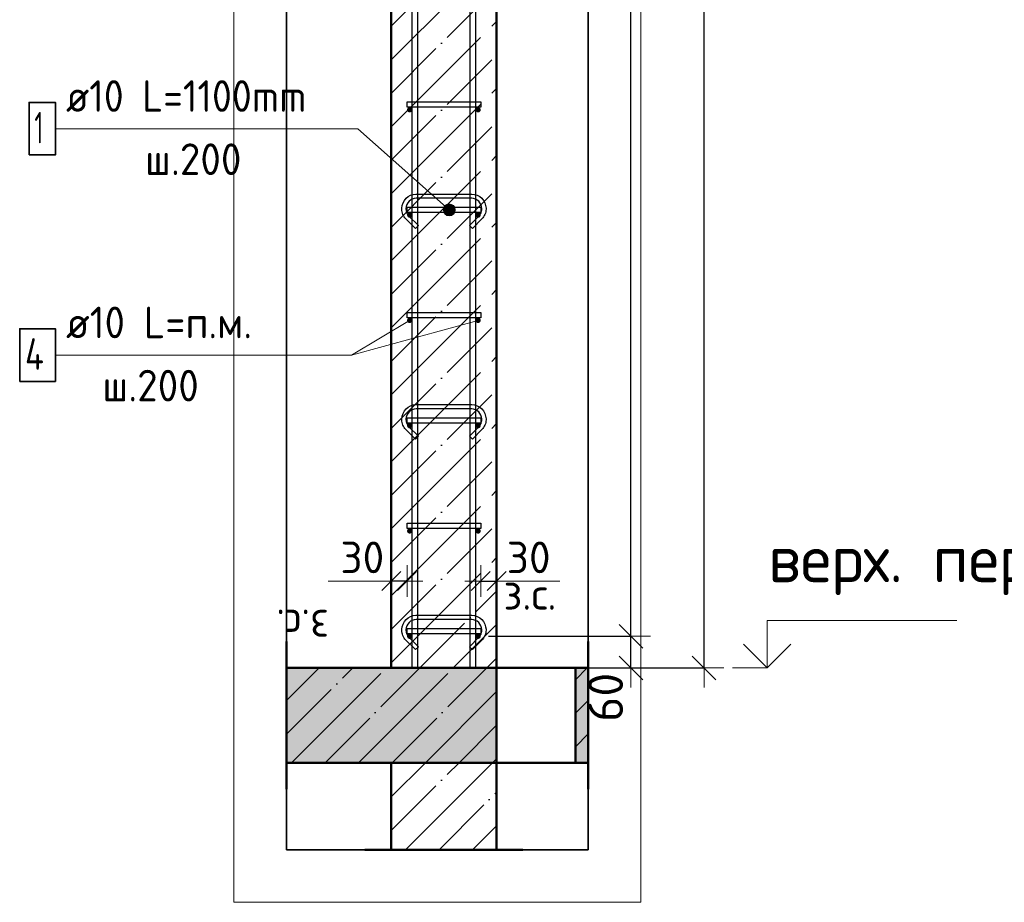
# Model space of a CAD drawing. Header units: millimetres. Extents: x -26477 to 45326, y 46540 to 77465.
# Tile 3 of 50: x -25777 to -23907, y 68073 to 69750. Entities that reach past the tile are written whole.
import ezdxf

# ---------------------------------------------------------------- set-up
doc = ezdxf.new("R2010")
doc.units = ezdxf.units.MM
doc.header["$PDMODE"] = 65
doc.linetypes.add('______11', pattern=[150, 120, -15, 0, -15])
doc.linetypes.add('______5', pattern=[330, 240, -30, 30, -30])
for name, color, linetype, lineweight in [('Standard', 7, 'Continuous', 25), ('Арм.стержн. Арматура края', 96, 'Continuous', 35), ('Арм.стержн. вертикальными 1', 22, 'Continuous', 35), ('Арм.стержн.горизонт. 1', 180, 'Continuous', 35), ('Высотная отметки_ общее', 7, 'Continuous', 13), ('Размерная линия_ общее', 7, 'Continuous', 13), ('Размерная линия_ общее_1', 7, 'Continuous', 13)]:
    doc.layers.add(name, color=color, linetype=linetype, lineweight=lineweight)
doc.layers.add('Арм.стержн.Стяжки', color=7, linetype='Continuous', lineweight=35, true_color=0x501e0f)
doc.styles.add('ISOCPEUR', font='ISOCPEUR')
doc.dimstyles.new('DIMSTYLE_4', dxfattribs={"dimtxt": 66, "dimasz": 75, "dimexe": 0, "dimexo": 0, "dimgap": 33, "dimtad": 2, "dimdec": 0, "dimrnd": 5, "dimzin": 12, "dimdsep": 46, "dimtxsty": 'ISOCPEUR', "dimblk1": 'ALL_ML_STRICH', "dimblk2": 'ALL_ML_STRICH', "dimsah": 1, "dimcen": 0, "dimclrd": 7, "dimclre": 256, "dimclrt": 7, "dimadec": 0, "dimazin": 0, "dimtfac": 1, "dimtdec": 0, "dimtix": 1, "dimtmove": 2, "dimatfit": 3, "dimfxl": 0, "dimtvp": 1.2, "dimtzin": 0, "dimlwd": 0, "dimlwe": -3, "dimarcsym": 0})
doc.dimstyles.new('DIMSTYLE_5', dxfattribs={"dimtxt": 66, "dimasz": 75, "dimexe": 0, "dimexo": 0, "dimgap": 33, "dimtad": 2, "dimdec": 0, "dimrnd": 5, "dimzin": 12, "dimdsep": 46, "dimtxsty": 'ISOCPEUR', "dimblk1": 'ALL_ML_STRICH', "dimblk2": 'ALL_ML_STRICH', "dimsah": 1, "dimcen": 0, "dimclrd": 7, "dimclre": 256, "dimclrt": 7, "dimadec": 0, "dimazin": 0, "dimtfac": 1, "dimtdec": 0, "dimtix": 1, "dimtmove": 2, "dimatfit": 3, "dimfxl": 0, "dimtzin": 0, "dimlwd": 0, "dimlwe": -3, "dimarcsym": 0})
doc.dimstyles.new('DIMSTYLE_8', dxfattribs={"dimtxt": 60, "dimasz": 60, "dimexe": 0, "dimexo": 0.001, "dimgap": 30, "dimtad": 2, "dimdec": 0, "dimrnd": 5, "dimzin": 12, "dimdsep": 46, "dimtxsty": 'ISOCPEUR', "dimblk1": 'ALL_ML_STRICH', "dimblk2": 'ALL_ML_STRICH', "dimsah": 1, "dimcen": 0, "dimse1": 1, "dimse2": 1, "dimclrd": 7, "dimclre": 256, "dimclrt": 7, "dimadec": 0, "dimazin": 0, "dimtfac": 1, "dimtdec": 0, "dimtix": 1, "dimtmove": 2, "dimatfit": 3, "dimfxl": 0, "dimtvp": 1.2, "dimtzin": 0, "dimlwd": 0, "dimlwe": -3, "dimarcsym": 0})

# ---------------------------------------------------------------- blocks, each defined once
blk = doc.blocks.new('ALL_ML_STRICH')
at = {"color": 0, "linetype": 'ByBlock', "lineweight": -2}
for p, q in [((0, -0.5), (0, 0.5)), ((-0.3, -0.3), (0.3, 0.3)), ((-1, 0), (0.5, 0))]:
    blk.add_line(p, q, dxfattribs=at)
blk = doc.blocks.new('*D63')
at = {"layer": 'DEFPOINTS', "color": 7, "linetype": 'Continuous', "lineweight": 13, "transparency": 33554687}
for p in [(-24775.4, 71638.6), (-24746.7, 68518.6), (-24477.4, 68518.6)]:
    blk.add_point(p, dxfattribs=at)
at = {"layer": 'Размерная линия_ общее', "color": 253, "linetype": 'Continuous', "lineweight": -2, "true_color": 0xa0a0a0, "transparency": 33554687}
for p, q in [((-24755.4, 71638.6), (-24477.4, 71638.6)), ((-24726.7, 68518.6), (-24477.4, 68518.6))]:
    blk.add_line(p, q, dxfattribs=at)
at = {"layer": 'Размерная линия_ общее', "color": 7, "linetype": 'Continuous', "lineweight": -2, "transparency": 33554687}
blk.add_line((-24477.4, 68518.6), (-24477.4, 71638.6), dxfattribs=at)
at = {"layer": 'Размерная линия_ общее', "color": 7, "linetype": 'Continuous', "lineweight": 13, "transparency": 33554687, "xscale": 75, "yscale": 75, "zscale": 75}
for p, rotation in [((-24477.4, 71638.6), 90), ((-24477.4, 68518.6), 270)]:
    blk.add_blockref('ALL_ML_STRICH', p, dxfattribs=dict(at, rotation=rotation))
at = {"layer": 'Размерная линия_ общее', "color": 7, "linetype": 'Continuous', "lineweight": 13, "transparency": 33554687, "insert": (-24525.4, 70088.5), "char_height": 66, "width": 264, "attachment_point": 5, "rotation": 90, "style": 'ISOCPEUR'}
blk.add_mtext('\\A1;{3120}', dxfattribs=at)
blk = doc.blocks.new('*D65')
at = {"layer": 'DEFPOINTS', "color": 7, "linetype": 'Continuous', "lineweight": 13, "transparency": 33554687}
for p in [(-24906.6, 68578.6), (-24848.8, 68518.6), (-24616.4, 68518.6)]:
    blk.add_point(p, dxfattribs=at)
at = {"layer": 'Размерная линия_ общее', "color": 253, "linetype": 'Continuous', "lineweight": -2, "true_color": 0xa0a0a0, "transparency": 33554687}
for p, q in [((-24886.6, 68578.6), (-24616.4, 68578.6)), ((-24828.8, 68518.6), (-24616.4, 68518.6))]:
    blk.add_line(p, q, dxfattribs=at)
at = {"layer": 'Размерная линия_ общее', "color": 7, "linetype": 'Continuous', "lineweight": -2, "transparency": 33554687}
blk.add_line((-24616.4, 68518.6), (-24616.4, 68578.6), dxfattribs=at)
at = {"layer": 'Размерная линия_ общее', "color": 7, "linetype": 'Continuous', "lineweight": 13, "transparency": 33554687, "xscale": 75, "yscale": 75, "zscale": 75}
for p, rotation in [((-24616.4, 68578.6), 90), ((-24616.4, 68518.6), 270)]:
    blk.add_blockref('ALL_ML_STRICH', p, dxfattribs=dict(at, rotation=rotation))
at = {"layer": 'Размерная линия_ общее', "color": 7, "linetype": 'Continuous', "lineweight": 13, "transparency": 33554687, "insert": (-24664.3, 68462.8), "char_height": 66, "width": 132, "attachment_point": 5, "rotation": 90, "style": 'ISOCPEUR'}
blk.add_mtext('\\A1;{60}', dxfattribs=at)
blk = doc.blocks.new('*D66')
at = {"layer": 'DEFPOINTS', "color": 7, "linetype": 'Continuous', "lineweight": 13, "transparency": 33554687}
for p in [(-24906.6, 71578.6), (-24906.6, 68578.6), (-24616.4, 68578.6)]:
    blk.add_point(p, dxfattribs=at)
at = {"layer": 'Размерная линия_ общее', "color": 253, "linetype": 'Continuous', "lineweight": -2, "true_color": 0xa0a0a0, "transparency": 33554687}
for p, q in [((-24886.6, 71578.6), (-24616.4, 71578.6)), ((-24886.6, 68578.6), (-24616.4, 68578.6))]:
    blk.add_line(p, q, dxfattribs=at)
at = {"layer": 'Размерная линия_ общее', "color": 7, "linetype": 'Continuous', "lineweight": -2, "transparency": 33554687}
blk.add_line((-24616.4, 68578.6), (-24616.4, 71578.6), dxfattribs=at)
at = {"layer": 'Размерная линия_ общее', "color": 7, "linetype": 'Continuous', "lineweight": 13, "transparency": 33554687, "xscale": 75, "yscale": 75, "zscale": 75}
for p, rotation in [((-24616.4, 71578.6), 90), ((-24616.4, 68578.6), 270)]:
    blk.add_blockref('ALL_ML_STRICH', p, dxfattribs=dict(at, rotation=rotation))
at = {"layer": 'Размерная линия_ общее', "color": 7, "linetype": 'Continuous', "lineweight": 13, "transparency": 33554687, "insert": (-24697.4, 69856.6), "char_height": 66, "width": 3.3, "attachment_point": 1, "rotation": 90, "line_spacing_factor": 0.60241, "style": 'ISOCPEUR'}
blk.add_mtext('\\W0.91;15х200=3000', dxfattribs=at)
blk = doc.blocks.new('*D73')
at = {"layer": 'DEFPOINTS', "color": 7, "linetype": 'Continuous', "lineweight": 13, "transparency": 33554687}
for p in [(-24901.6, 68683.5), (-24901.6, 68674.8), (-24871.6, 68674.8)]:
    blk.add_point(p, dxfattribs=at)
at = {"layer": 'Размерная линия_ общее_1', "color": 7, "linetype": 'Continuous', "lineweight": -2, "transparency": 33554687}
blk.add_line((-24901.6, 68683.5), (-24871.6, 68683.5), dxfattribs=at)
at = {"layer": 'Размерная линия_ общее_1', "color": 7, "linetype": 'Continuous', "lineweight": 13, "transparency": 33554687, "xscale": 60, "yscale": 60, "zscale": 60, "rotation": 180}
blk.add_blockref('ALL_ML_STRICH', (-24901.6, 68683.5), dxfattribs=at)
at = {"layer": 'Размерная линия_ общее_1', "color": 7, "linetype": 'Continuous', "lineweight": 13, "transparency": 33554687, "xscale": 60, "yscale": 60, "zscale": 60}
blk.add_blockref('ALL_ML_STRICH', (-24871.6, 68683.5), dxfattribs=at)
at = {"layer": 'Размерная линия_ общее_1', "color": 7, "linetype": 'Continuous', "lineweight": 13, "transparency": 33554687, "insert": (-24810.6, 68728.5), "char_height": 60, "width": 120, "attachment_point": 5, "style": 'ISOCPEUR'}
blk.add_mtext('\\A1;{30}', dxfattribs=at)
at = {"layer": 'Размерная линия_ общее_1', "color": 7, "linetype": 'Continuous', "lineweight": 13, "transparency": 33554687, "insert": (-24858.6, 68689.3), "char_height": 60, "width": 3, "attachment_point": 1, "line_spacing_factor": 0.60241, "style": 'ISOCPEUR'}
blk.add_mtext('з.с.', dxfattribs=at)
blk = doc.blocks.new('*D74')
at = {"layer": 'DEFPOINTS', "color": 7, "linetype": 'Continuous', "lineweight": 13, "transparency": 33554687}
for p in [(-25071.6, 68674.8), (-25041.6, 68683.5), (-25041.6, 68674.8)]:
    blk.add_point(p, dxfattribs=at)
at = {"layer": 'Размерная линия_ общее_1', "color": 7, "linetype": 'Continuous', "lineweight": -2, "transparency": 33554687}
blk.add_line((-25041.6, 68683.5), (-25071.6, 68683.5), dxfattribs=at)
at = {"layer": 'Размерная линия_ общее_1', "color": 7, "linetype": 'Continuous', "lineweight": 13, "transparency": 33554687, "xscale": 60, "yscale": 60, "zscale": 60}
for p, rotation in [((-25041.6, 68683.5), 360), ((-25071.6, 68683.5), 180)]:
    blk.add_blockref('ALL_ML_STRICH', p, dxfattribs=dict(at, rotation=rotation))
at = {"layer": 'Размерная линия_ общее_1', "color": 7, "linetype": 'Continuous', "lineweight": 13, "transparency": 33554687, "insert": (-25126.6, 68728.5), "char_height": 60, "width": 120, "attachment_point": 5, "style": 'ISOCPEUR'}
blk.add_mtext('\\A1;{30}', dxfattribs=at)
at = {"layer": 'Размерная линия_ общее_1', "color": 7, "linetype": 'Continuous', "lineweight": 13, "transparency": 33554687, "insert": (-25189.6, 68569.3), "char_height": 60, "width": 3, "attachment_point": 1, "rotation": 180, "line_spacing_factor": 0.60241, "style": 'ISOCPEUR'}
blk.add_mtext('з.с.', dxfattribs=at)
blk = doc.blocks.new('COMPLEX_ELEVATIONDIM_1')
at = {"layer": 'Высотная отметки_ общее', "color": 7, "linetype": 'Continuous', "lineweight": 13, "transparency": 33554687}
for p, q in [((-24357.4, 68518.6), (-24357.4, 68608.6)), ((-24357.4, 68608.6), (-23997.4, 68608.6)), ((-24357.4, 68518.6), (-24402.4, 68563.6)), ((-24357.4, 68518.6), (-24312.4, 68563.6)), ((-24357.4, 68518.6), (-24423.6, 68518.6)), ((-24357.4, 68518.6), (-24357.4, 68518.6)), ((-24357.4, 68518.6), (-24357.4, 68518.6)), ((-24357.4, 68518.6), (-24357.4, 68518.6)), ((-24357.4, 68518.6), (-24357.4, 68518.6))]:
    blk.add_line(p, q, dxfattribs=at)
at = {"layer": 'Высотная отметки_ общее', "color": 7, "linetype": 'Continuous', "lineweight": 13, "transparency": 33554687, "insert": (-24355.6, 68657), "char_height": 90, "width": 781.345, "attachment_point": 7, "style": 'ISOCPEUR'}
blk.add_mtext('\\W0.98;верх. перекр.', dxfattribs=at)

msp = doc.modelspace()

# ---------------------------------------------------------------- hatches: boundary and pattern name
at = {"linetype": 'Continuous', "lineweight": -3, "transparency": 33554687}
msp.add_hatch(color=7, dxfattribs=at).paths.add_polyline_path([(-24871.6, 68338.6), (-24871.6, 68518.6), (-25270.3, 68518.6), (-25270.3, 68338.6)])
at = {"linetype": '______5', "lineweight": -3, "transparency": 33554687}
msp.add_hatch(color=7, dxfattribs=at).paths.add_polyline_path([(-24721.6, 68518.6), (-24721.6, 68338.6), (-24697.4, 68338.6), (-24697.4, 68518.6)])
at = {"layer": 'Арм.стержн. Арматура края', "linetype": 'Continuous', "lineweight": 13, "transparency": 33554687}
for points in [[(-24972.2, 69390.9), (-24964.8, 69399.3), (-24969.7, 69396.1)], [(-24964.8, 69399.3), (-24972.2, 69390.9), (-24971.9, 69385.1)], [(-24964.8, 69399.3), (-24971.9, 69385.1), (-24959.1, 69399.6)], [(-24959.1, 69399.6), (-24971.9, 69385.1), (-24968.7, 69380.2)], [(-24959.1, 69399.6), (-24968.7, 69380.2), (-24953.8, 69397.1)], [(-24953.8, 69397.1), (-24968.7, 69380.2), (-24963.5, 69377.7)], [(-24953.8, 69397.1), (-24963.5, 69377.7), (-24950.6, 69392.2)], [(-24950.6, 69392.2), (-24963.5, 69377.7), (-24957.8, 69378)], [(-24950.6, 69392.2), (-24957.8, 69378), (-24950.3, 69386.4)], [(-24950.3, 69386.4), (-24957.8, 69378), (-24952.8, 69381.2)]]:
    msp.add_hatch(color=7, dxfattribs=at).paths.add_polyline_path(points)
at = {"layer": 'Арм.стержн.горизонт. 1', "linetype": 'Continuous', "lineweight": 50, "transparency": 33554687}
for points in [[(-25031.6, 69578.6), (-25032, 69580.6), (-25033.1, 69582.2), (-25034.7, 69583.3), (-25036.6, 69583.6), (-25038.5, 69583.3), (-25040.1, 69582.2), (-25041.2, 69580.6), (-25041.6, 69578.6), (-25041.2, 69576.7), (-25040.1, 69575.1), (-25038.5, 69574), (-25036.6, 69573.6), (-25034.7, 69574), (-25033.1, 69575.1), (-25032, 69576.7)], [(-24901.6, 69578.6), (-24902, 69580.6), (-24903.1, 69582.2), (-24904.7, 69583.3), (-24906.6, 69583.6), (-24908.5, 69583.3), (-24910.1, 69582.2), (-24911.2, 69580.6), (-24911.6, 69578.6), (-24911.2, 69576.7), (-24910.1, 69575.1), (-24908.5, 69574), (-24906.6, 69573.6), (-24904.7, 69574), (-24903.1, 69575.1), (-24902, 69576.7)], [(-25031.6, 69378.6), (-25032, 69380.6), (-25033.1, 69382.2), (-25034.7, 69383.3), (-25036.6, 69383.6), (-25038.5, 69383.3), (-25040.1, 69382.2), (-25041.2, 69380.6), (-25041.6, 69378.6), (-25041.2, 69376.7), (-25040.1, 69375.1), (-25038.5, 69374), (-25036.6, 69373.6), (-25034.7, 69374), (-25033.1, 69375.1), (-25032, 69376.7)], [(-24901.6, 69378.6), (-24902, 69380.6), (-24903.1, 69382.2), (-24904.7, 69383.3), (-24906.6, 69383.6), (-24908.5, 69383.3), (-24910.1, 69382.2), (-24911.2, 69380.6), (-24911.6, 69378.6), (-24911.2, 69376.7), (-24910.1, 69375.1), (-24908.5, 69374), (-24906.6, 69373.6), (-24904.7, 69374), (-24903.1, 69375.1), (-24902, 69376.7)], [(-25031.6, 69178.6), (-25032, 69180.6), (-25033.1, 69182.2), (-25034.7, 69183.3), (-25036.6, 69183.6), (-25038.5, 69183.3), (-25040.1, 69182.2), (-25041.2, 69180.6), (-25041.6, 69178.6), (-25041.2, 69176.7), (-25040.1, 69175.1), (-25038.5, 69174), (-25036.6, 69173.6), (-25034.7, 69174), (-25033.1, 69175.1), (-25032, 69176.7)], [(-24901.6, 69178.6), (-24902, 69180.6), (-24903.1, 69182.2), (-24904.7, 69183.3), (-24906.6, 69183.6), (-24908.5, 69183.3), (-24910.1, 69182.2), (-24911.2, 69180.6), (-24911.6, 69178.6), (-24911.2, 69176.7), (-24910.1, 69175.1), (-24908.5, 69174), (-24906.6, 69173.6), (-24904.7, 69174), (-24903.1, 69175.1), (-24902, 69176.7)], [(-25031.6, 68978.6), (-25032, 68980.6), (-25033.1, 68982.2), (-25034.7, 68983.3), (-25036.6, 68983.6), (-25038.5, 68983.3), (-25040.1, 68982.2), (-25041.2, 68980.6), (-25041.6, 68978.6), (-25041.2, 68976.7), (-25040.1, 68975.1), (-25038.5, 68974), (-25036.6, 68973.6), (-25034.7, 68974), (-25033.1, 68975.1), (-25032, 68976.7)], [(-24901.6, 68978.6), (-24902, 68980.6), (-24903.1, 68982.2), (-24904.7, 68983.3), (-24906.6, 68983.6), (-24908.5, 68983.3), (-24910.1, 68982.2), (-24911.2, 68980.6), (-24911.6, 68978.6), (-24911.2, 68976.7), (-24910.1, 68975.1), (-24908.5, 68974), (-24906.6, 68973.6), (-24904.7, 68974), (-24903.1, 68975.1), (-24902, 68976.7)], [(-25031.6, 68778.6), (-25032, 68780.6), (-25033.1, 68782.2), (-25034.7, 68783.3), (-25036.6, 68783.6), (-25038.5, 68783.3), (-25040.1, 68782.2), (-25041.2, 68780.6), (-25041.6, 68778.6), (-25041.2, 68776.7), (-25040.1, 68775.1), (-25038.5, 68774), (-25036.6, 68773.6), (-25034.7, 68774), (-25033.1, 68775.1), (-25032, 68776.7)], [(-24901.6, 68778.6), (-24902, 68780.6), (-24903.1, 68782.2), (-24904.7, 68783.3), (-24906.6, 68783.6), (-24908.5, 68783.3), (-24910.1, 68782.2), (-24911.2, 68780.6), (-24911.6, 68778.6), (-24911.2, 68776.7), (-24910.1, 68775.1), (-24908.5, 68774), (-24906.6, 68773.6), (-24904.7, 68774), (-24903.1, 68775.1), (-24902, 68776.7)], [(-25031.6, 68578.6), (-25032, 68580.6), (-25033.1, 68582.2), (-25034.7, 68583.3), (-25036.6, 68583.6), (-25038.5, 68583.3), (-25040.1, 68582.2), (-25041.2, 68580.6), (-25041.6, 68578.6), (-25041.2, 68576.7), (-25040.1, 68575.1), (-25038.5, 68574), (-25036.6, 68573.6), (-25034.7, 68574), (-25033.1, 68575.1), (-25032, 68576.7)], [(-24901.6, 68578.6), (-24902, 68580.6), (-24903.1, 68582.2), (-24904.7, 68583.3), (-24906.6, 68583.6), (-24908.5, 68583.3), (-24910.1, 68582.2), (-24911.2, 68580.6), (-24911.6, 68578.6), (-24911.2, 68576.7), (-24910.1, 68575.1), (-24908.5, 68574), (-24906.6, 68573.6), (-24904.7, 68574), (-24903.1, 68575.1), (-24902, 68576.7)]]:
    msp.add_hatch(color=4, dxfattribs=at).paths.add_polyline_path(points)

# ---------------------------------------------------------------- linework, layer by layer
at = {"color": 52, "linetype": 'Continuous', "lineweight": -3, "transparency": 33554687}
for p, q in [((-25270.3, 72940.9), (-25270.3, 68173.4)), ((-25270.3, 68173.4), (-25270.3, 72940.9)), ((-24697.4, 68173.4), (-24697.4, 72940.9)), ((-24697.4, 72940.9), (-24697.4, 68173.4)), ((-24697.4, 68173.4), (-25270.3, 68173.4)), ((-25270.3, 68173.4), (-24697.4, 68173.4))]:
    msp.add_line(p, q, dxfattribs=at)
at = {"color": 7, "linetype": 'Continuous', "lineweight": 50, "transparency": 33554687}
for p, q in [((-25270.3, 68568.6), (-25270.3, 68288.6)), ((-24697.4, 68288.6), (-24697.4, 68568.6)), ((-25071.6, 68518.6), (-25270.3, 68518.6)), ((-24871.6, 68518.6), (-25071.6, 68518.6)), ((-24721.6, 68518.6), (-24871.6, 68518.6)), ((-24871.6, 68338.6), (-24871.6, 68518.6)), ((-24721.6, 68518.6), (-24721.6, 68338.6)), ((-24697.4, 68518.6), (-24721.6, 68518.6)), ((-25270.3, 68338.6), (-25071.6, 68338.6)), ((-25071.6, 68338.6), (-24871.6, 68338.6)), ((-24871.6, 68338.6), (-24721.6, 68338.6)), ((-24721.6, 68338.6), (-24697.4, 68338.6))]:
    msp.add_line(p, q, dxfattribs=at)
at = {"color": 7, "linetype": '______11', "lineweight": -3, "transparency": 33554687}
for p, q in [((-25270.3, 68393), (-25144.6, 68518.6)), ((-25197.4, 68338.6), (-25017.4, 68518.6)), ((-25070.1, 68338.6), (-24890.1, 68518.6)), ((-24721.6, 68432.6), (-24697.4, 68456.8)), ((-24942.8, 68338.6), (-24871.6, 68409.9))]:
    msp.add_line(p, q, dxfattribs=at)
at = {"color": 7, "linetype": '______5', "lineweight": -3, "transparency": 33554687}
for p, q in [((-25270.3, 68456.7), (-25208.3, 68518.6)), ((-25261, 68338.6), (-25081, 68518.6)), ((-25133.7, 68338.6), (-24953.7, 68518.6)), ((-24721.6, 68496.2), (-24699.2, 68518.6)), ((-25006.5, 68338.6), (-24871.6, 68473.5)), ((-24721.6, 68368.9), (-24697.4, 68393.2)), ((-24879.2, 68338.6), (-24871.6, 68346.2))]:
    msp.add_line(p, q, dxfattribs=at)
at = {"layer": 'Standard', "color": 7, "linetype": 'Continuous', "lineweight": 50, "transparency": 33554687}
for p, q in [((-25071.6, 71638.6), (-25071.6, 68518.6)), ((-24871.6, 68518.6), (-24871.6, 71638.6)), ((-25071.6, 68518.6), (-24871.6, 68518.6)), ((-24871.6, 68338.6), (-25071.6, 68338.6)), ((-25071.6, 68338.6), (-25071.6, 68173.4)), ((-24871.6, 68173.4), (-24871.6, 68338.6)), ((-24821.6, 68173.4), (-25121.6, 68173.4))]:
    msp.add_line(p, q, dxfattribs=at)
at = {"layer": 'Standard', "color": 7, "linetype": '______11', "lineweight": -3, "transparency": 33554687}
for p, q in [((-25071.6, 69737.2), (-24871.6, 69937.2)), ((-25071.6, 69609.9), (-24871.6, 69809.9)), ((-25071.6, 69482.7), (-24871.6, 69682.7)), ((-25071.6, 69355.4), (-24871.6, 69555.4)), ((-25071.6, 69228.1), (-24871.6, 69428.1)), ((-25071.6, 69100.8), (-24871.6, 69300.8)), ((-25071.6, 68973.5), (-24871.6, 69173.5)), ((-25071.6, 68846.3), (-24871.6, 69046.3)), ((-25071.6, 68719), (-24871.6, 68919)), ((-25071.6, 68591.7), (-24871.6, 68791.7)), ((-25017.4, 68518.6), (-24871.6, 68664.4)), ((-24890.1, 68518.6), (-24871.6, 68537.1)), ((-25071.6, 68337.1), (-25070.1, 68338.6)), ((-25071.6, 68209.9), (-24942.8, 68338.6)), ((-24980.8, 68173.4), (-24871.6, 68282.6))]:
    msp.add_line(p, q, dxfattribs=at)
at = {"layer": 'Standard', "color": 7, "linetype": '______5', "lineweight": -3, "transparency": 33554687}
for p, q in [((-25071.6, 69673.6), (-24871.6, 69873.6)), ((-25071.6, 69546.3), (-24871.6, 69746.3)), ((-25071.6, 69419), (-24871.6, 69619)), ((-25071.6, 69291.7), (-24871.6, 69491.7)), ((-25071.6, 69164.5), (-24871.6, 69364.5)), ((-25071.6, 69037.2), (-24871.6, 69237.2)), ((-25071.6, 68909.9), (-24871.6, 69109.9)), ((-25071.6, 68782.6), (-24871.6, 68982.6)), ((-25071.6, 68655.3), (-24871.6, 68855.3)), ((-25071.6, 68528.1), (-24871.6, 68728.1)), ((-24953.7, 68518.6), (-24871.6, 68600.8)), ((-25071.6, 68273.5), (-25006.5, 68338.6)), ((-25044.4, 68173.4), (-24879.2, 68338.6)), ((-24917.1, 68173.4), (-24871.6, 68218.9))]:
    msp.add_line(p, q, dxfattribs=at)
at = {"layer": 'Standard', "color": 7, "linetype": 'Continuous', "lineweight": 13, "transparency": 33554687}
for p, q in [((-25147.3, 69112.8), (-24906.6, 69178.6)), ((-25071.6, 68683.5), (-25191.6, 68683.5)), ((-24871.6, 68683.5), (-24751.6, 68683.5))]:
    msp.add_line(p, q, dxfattribs=at)
msp.add_lwpolyline([(-25370.3, 68073.4), (-24597.4, 68073.4), (-24597.4, 73040.9), (-25370.3, 73040.9), (-25370.3, 68073.4)], dxfattribs=at)
at = {"layer": 'Арм.стержн. Арматура края', "color": 7, "linetype": 'Continuous', "lineweight": 13, "transparency": 33554687}
for p, q in [((-25709.3, 69542.8), (-25135.3, 69542.8)), ((-25135.3, 69542.8), (-24961.3, 69388.6)), ((-24969.7, 69396.1), (-24969.7, 69396.1)), ((-24953.8, 69397.1), (-24953.8, 69397.1)), ((-24968.7, 69380.2), (-24968.7, 69380.2)), ((-24952.8, 69381.2), (-24952.8, 69381.2))]:
    msp.add_line(p, q, dxfattribs=at)
at = {"layer": 'Арм.стержн. Арматура края', "color": 7, "linetype": 'Continuous', "lineweight": 35, "transparency": 33554687}
msp.add_lwpolyline([(-25759.3, 69492.8), (-25709.3, 69492.8), (-25709.3, 69592.8), (-25759.3, 69592.8), (-25759.3, 69492.8)], dxfattribs=at)
at = {"layer": 'Арм.стержн. Арматура края', "color": 4, "linetype": 'Continuous', "lineweight": 25, "transparency": 33554687}
for points in [[(-25041.6, 69593.6), (-24901.6, 69593.6), (-24901.6, 69583.6), (-25041.6, 69583.6), (-25041.6, 69593.6)], [(-25041.6, 69393.6), (-24901.6, 69393.6), (-24901.6, 69383.6), (-25041.6, 69383.6), (-25041.6, 69393.6)], [(-25041.6, 69193.6), (-24901.6, 69193.6), (-24901.6, 69183.6), (-25041.6, 69183.6), (-25041.6, 69193.6)], [(-25041.6, 68993.6), (-24901.6, 68993.6), (-24901.6, 68983.6), (-25041.6, 68983.6), (-25041.6, 68993.6)], [(-25041.6, 68793.6), (-24901.6, 68793.6), (-24901.6, 68783.6), (-25041.6, 68783.6), (-25041.6, 68793.6)], [(-25041.6, 68593.6), (-24901.6, 68593.6), (-24901.6, 68583.6), (-25041.6, 68583.6), (-25041.6, 68593.6)]]:
    msp.add_lwpolyline(points, dxfattribs=at)
at = {"layer": 'Арм.стержн. Арматура края', "color": 7, "linetype": 'Continuous', "lineweight": 13, "transparency": 33554687}
msp.add_circle((-24961.3, 69388.6), 11.3, dxfattribs=at)
at = {"layer": 'Арм.стержн. вертикальными 1', "color": 4, "linetype": 'Continuous', "lineweight": 25, "transparency": 33554687}
for points in [[(-25031.6, 68518.6), (-25031.6, 72648.6), (-25021.6, 72648.6), (-25021.6, 68518.6), (-25031.6, 68518.6)], [(-25031.6, 68518.6), (-25031.6, 72648.6), (-25021.6, 72648.6), (-25021.6, 68518.6), (-25031.6, 68518.6)], [(-24921.6, 68518.6), (-24921.6, 72648.6), (-24911.6, 72648.6), (-24911.6, 68518.6), (-24921.6, 68518.6)], [(-24921.6, 68518.6), (-24921.6, 72648.6), (-24911.6, 72648.6), (-24911.6, 68518.6), (-24921.6, 68518.6)]]:
    msp.add_lwpolyline(points, dxfattribs=at)
at = {"layer": 'Арм.стержн.горизонт. 1', "color": 52, "linetype": 'Continuous', "lineweight": 50, "transparency": 33554687}
for p, q in [((-25071.6, 68518.6), (-25071.6, 71638.6)), ((-24871.6, 68518.6), (-24871.6, 71638.6))]:
    msp.add_line(p, q, dxfattribs=at)
at = {"layer": 'Арм.стержн.горизонт. 1', "color": 7, "linetype": 'Continuous', "lineweight": 13, "transparency": 33554687}
for p, q in [((-25147.3, 69112.8), (-25036.6, 69178.6)), ((-25709.3, 69112.8), (-25147.3, 69112.8))]:
    msp.add_line(p, q, dxfattribs=at)
at = {"layer": 'Арм.стержн.горизонт. 1', "color": 7, "linetype": 'Continuous', "lineweight": 35, "transparency": 33554687}
msp.add_lwpolyline([(-25777.3, 69062.8), (-25709.3, 69062.8), (-25709.3, 69162.8), (-25777.3, 69162.8), (-25777.3, 69062.8)], dxfattribs=at)
at = {"layer": 'Арм.стержн.Стяжки', "color": 40, "linetype": 'Continuous', "lineweight": 25, "transparency": 33554687}
for points in [[(-25025.8, 69353.3), (-25043.9, 69371.3), (-25045.5, 69373.2), (-25047, 69375.3), (-25048.4, 69377.6), (-25049.5, 69379.9), (-25050.3, 69382.3), (-25051, 69384.9), (-25051.4, 69387.5), (-25051.6, 69390), (-25051.6, 69392), (-25050.9, 69396.8), (-25049.2, 69401.9), (-25046.6, 69406.6), (-25043.4, 69410.5), (-25039.6, 69413.7), (-25034.9, 69416.3), (-25029.8, 69418), (-25024.9, 69418.6), (-24918.3, 69418.6), (-24913.4, 69418), (-24908.3, 69416.3), (-24903.6, 69413.7), (-24899.8, 69410.5), (-24896.6, 69406.6), (-24893.9, 69401.9), (-24892.3, 69396.8), (-24891.6, 69392), (-24891.6, 69390), (-24891.8, 69387.5), (-24892.2, 69384.9), (-24892.8, 69382.3), (-24893.7, 69379.9), (-24894.8, 69377.6), (-24896.1, 69375.3), (-24897.7, 69373.2), (-24899.3, 69371.3), (-24917.4, 69353.3), (-24923, 69358.9), (-24905.2, 69376.8), (-24903.9, 69378.2), (-24902.8, 69379.7), (-24901.9, 69381.3), (-24901.1, 69383), (-24900.5, 69384.7), (-24900, 69386.5), (-24899.7, 69388.4), (-24899.6, 69390.3), (-24899.6, 69391.4), (-24900.1, 69395), (-24901.3, 69398.7), (-24903.2, 69402), (-24905.5, 69404.8), (-24908.2, 69407.1), (-24911.5, 69408.9), (-24915.2, 69410.1), (-24918.8, 69410.6), (-25024.4, 69410.6), (-25028, 69410.1), (-25031.6, 69408.9), (-25035, 69407.1), (-25037.7, 69404.8), (-25040, 69402), (-25041.9, 69398.7), (-25043.1, 69395), (-25043.6, 69391.4), (-25043.6, 69390.3), (-25043.5, 69388.4), (-25043.2, 69386.5), (-25042.7, 69384.7), (-25042.1, 69383), (-25041.3, 69381.3), (-25040.3, 69379.7), (-25039.2, 69378.2), (-25038, 69376.8), (-25020.1, 69358.9), (-25025.8, 69353.3)], [(-25025.8, 68953.3), (-25043.9, 68971.3), (-25045.5, 68973.2), (-25047, 68975.3), (-25048.4, 68977.6), (-25049.5, 68979.9), (-25050.3, 68982.3), (-25051, 68984.9), (-25051.4, 68987.5), (-25051.6, 68990), (-25051.6, 68992), (-25050.9, 68996.8), (-25049.2, 69001.9), (-25046.6, 69006.6), (-25043.4, 69010.5), (-25039.6, 69013.7), (-25034.9, 69016.3), (-25029.8, 69018), (-25024.9, 69018.6), (-24918.3, 69018.6), (-24913.4, 69018), (-24908.3, 69016.3), (-24903.6, 69013.7), (-24899.8, 69010.5), (-24896.6, 69006.6), (-24893.9, 69001.9), (-24892.3, 68996.8), (-24891.6, 68992), (-24891.6, 68990), (-24891.8, 68987.5), (-24892.2, 68984.9), (-24892.8, 68982.3), (-24893.7, 68979.9), (-24894.8, 68977.6), (-24896.1, 68975.3), (-24897.7, 68973.2), (-24899.3, 68971.3), (-24917.4, 68953.3), (-24923, 68958.9), (-24905.2, 68976.8), (-24903.9, 68978.2), (-24902.8, 68979.7), (-24901.9, 68981.3), (-24901.1, 68983), (-24900.5, 68984.7), (-24900, 68986.5), (-24899.7, 68988.4), (-24899.6, 68990.3), (-24899.6, 68991.4), (-24900.1, 68995), (-24901.3, 68998.7), (-24903.2, 69002), (-24905.5, 69004.8), (-24908.2, 69007.1), (-24911.5, 69008.9), (-24915.2, 69010.1), (-24918.8, 69010.6), (-25024.4, 69010.6), (-25028, 69010.1), (-25031.6, 69008.9), (-25035, 69007.1), (-25037.7, 69004.8), (-25040, 69002), (-25041.9, 68998.7), (-25043.1, 68995), (-25043.6, 68991.4), (-25043.6, 68990.3), (-25043.5, 68988.4), (-25043.2, 68986.5), (-25042.7, 68984.7), (-25042.1, 68983), (-25041.3, 68981.3), (-25040.3, 68979.7), (-25039.2, 68978.2), (-25038, 68976.8), (-25020.1, 68958.9), (-25025.8, 68953.3)], [(-25025.8, 68553.3), (-25043.9, 68571.3), (-25045.5, 68573.2), (-25047, 68575.3), (-25048.4, 68577.6), (-25049.5, 68579.9), (-25050.3, 68582.4), (-25051, 68584.9), (-25051.4, 68587.5), (-25051.6, 68590), (-25051.6, 68592), (-25050.9, 68596.8), (-25049.2, 68601.9), (-25046.6, 68606.6), (-25043.4, 68610.5), (-25039.6, 68613.7), (-25034.9, 68616.3), (-25029.8, 68618), (-25024.9, 68618.6), (-24918.3, 68618.6), (-24913.4, 68618), (-24908.3, 68616.3), (-24903.6, 68613.7), (-24899.8, 68610.5), (-24896.6, 68606.6), (-24893.9, 68601.9), (-24892.3, 68596.8), (-24891.6, 68592), (-24891.6, 68590), (-24891.8, 68587.5), (-24892.2, 68584.9), (-24892.8, 68582.4), (-24893.7, 68579.9), (-24894.8, 68577.6), (-24896.1, 68575.3), (-24897.7, 68573.2), (-24899.3, 68571.3), (-24917.4, 68553.3), (-24923, 68558.9), (-24905.2, 68576.8), (-24903.9, 68578.2), (-24902.8, 68579.7), (-24901.9, 68581.3), (-24901.1, 68583), (-24900.5, 68584.7), (-24900, 68586.5), (-24899.7, 68588.4), (-24899.6, 68590.3), (-24899.6, 68591.4), (-24900.1, 68595), (-24901.3, 68598.7), (-24903.2, 68602), (-24905.5, 68604.8), (-24908.2, 68607.1), (-24911.5, 68608.9), (-24915.2, 68610.1), (-24918.8, 68610.6), (-25024.4, 68610.6), (-25028, 68610.1), (-25031.6, 68608.9), (-25035, 68607.1), (-25037.7, 68604.8), (-25040, 68602), (-25041.9, 68598.7), (-25043.1, 68595), (-25043.6, 68591.4), (-25043.6, 68590.3), (-25043.5, 68588.4), (-25043.2, 68586.5), (-25042.7, 68584.7), (-25042.1, 68583), (-25041.3, 68581.3), (-25040.3, 68579.7), (-25039.2, 68578.2), (-25038, 68576.8), (-25020.1, 68558.9), (-25025.8, 68553.3)]]:
    msp.add_lwpolyline(points, dxfattribs=at)

# ---------------------------------------------------------------- block references
at = {"layer": 'Высотная отметки_ общее', "color": 7, "linetype": 'Continuous', "lineweight": 13, "transparency": 33554687}
msp.add_blockref('COMPLEX_ELEVATIONDIM_1', (0, 0), dxfattribs=at)

# ---------------------------------------------------------------- texts
at = {"layer": 'Арм.стержн. Арматура края', "color": 7, "linetype": 'Continuous', "lineweight": 25, "transparency": 33554687, "char_height": 60, "attachment_point": 7, "style": 'ISOCPEUR'}
for s, insert, width in [('\\W0.92;ø10 L=1100mm ', (-25689.3, 69574.8), 561.338), ('\\W0.56;1', (-25749.3, 69514.8), 46.667), ('\\W0.95;ш.200 ', (-25539.3, 69454.8), 262.399)]:
    msp.add_mtext(s, dxfattribs=dict(at, insert=insert, width=width))
at = {"layer": 'Арм.стержн.горизонт. 1', "color": 7, "linetype": 'Continuous', "lineweight": 25, "transparency": 33554687, "char_height": 60, "attachment_point": 7, "style": 'ISOCPEUR'}
for s, insert, width in [('\\W0.94;ø10 L=п.м.', (-25689.3, 69144.8), 399.966), ('\\W0.80;4', (-25767.3, 69084.8), 71.967), ('\\W0.95;ш.200 ', (-25620.3, 69024.8), 262.399)]:
    msp.add_mtext(s, dxfattribs=dict(at, insert=insert, width=width))

# ---------------------------------------------------------------- dimensions: what is measured, and where the dimension line sits
at = {"layer": 'Размерная линия_ общее', "color": 7, "linetype": 'Continuous', "lineweight": 13, "transparency": 33554687}
for base, p1, p2, dimstyle, picture, middle in [((-24477.4, 71638.6), (-24726.7, 68518.6), (-24755.4, 71638.6), 'DIMSTYLE_5', '*D63', (-24525.4, 70088.5)), ((-24616.4, 68578.6), (-24828.8, 68518.6), (-24886.6, 68578.6), 'DIMSTYLE_4', '*D65', (-24664.3, 68462.8))]:
    dim = msp.add_linear_dim(base=base, p1=p1, p2=p2, angle=90, dimstyle=dimstyle, override={"dimpost": '<>', "dimclrd": 7, "dimclre": 253, "dimclrt": 7, "dimlwd": 0, "dimlwe": 65533}, dxfattribs=at)
    dim.commit()
    dim.dimension.update_dxf_attribs({"geometry": picture, "text_midpoint": middle, "dimtype": 160})
dim = msp.add_linear_dim(base=(-24616.4, 71578.6), p1=(-24886.6, 68578.6), p2=(-24886.6, 71578.6), angle=90, text='\\W0.91;15х200=3000', dimstyle='DIMSTYLE_5', override={"dimpost": '<>', "dimclrd": 7, "dimclre": 253, "dimclrt": 7, "dimlwd": 0, "dimlwe": 65533}, dxfattribs=at)
dim.commit()
dim.dimension.update_dxf_attribs({"geometry": '*D66', "text_midpoint": (-24649.4, 70078.6), "dimtype": 160})
at = {"layer": 'Размерная линия_ общее_1', "color": 7, "linetype": 'Continuous', "lineweight": 13, "transparency": 33554687}
dim = msp.add_linear_dim(base=(-25071.6, 68683.5), p1=(-25041.6, 68674.8), p2=(-25071.6, 68674.8), angle=180, text='<>\\Xз.с.', dimstyle='DIMSTYLE_8', override={"dimpost": '<>', "dimclrd": 7, "dimclre": 253, "dimclrt": 7, "dimlwd": 0, "dimlwe": 65533}, dxfattribs=at)
dim.commit()
dim.dimension.update_dxf_attribs({"geometry": '*D74', "text_midpoint": (-25126.6, 68728.5), "dimtype": 160})
dim = msp.add_linear_dim(base=(-24871.6, 68683.5), p1=(-24901.6, 68674.8), p2=(-24871.6, 68674.8), text='<>\\Xз.с.', dimstyle='DIMSTYLE_8', override={"dimpost": '<>', "dimclrd": 7, "dimclre": 253, "dimclrt": 7, "dimlwd": 0, "dimlwe": 65533}, dxfattribs=at)
dim.commit()
dim.dimension.update_dxf_attribs({"geometry": '*D73', "text_midpoint": (-24810.6, 68728.5), "dimtype": 160})

doc.saveas('drawing.dxf')
